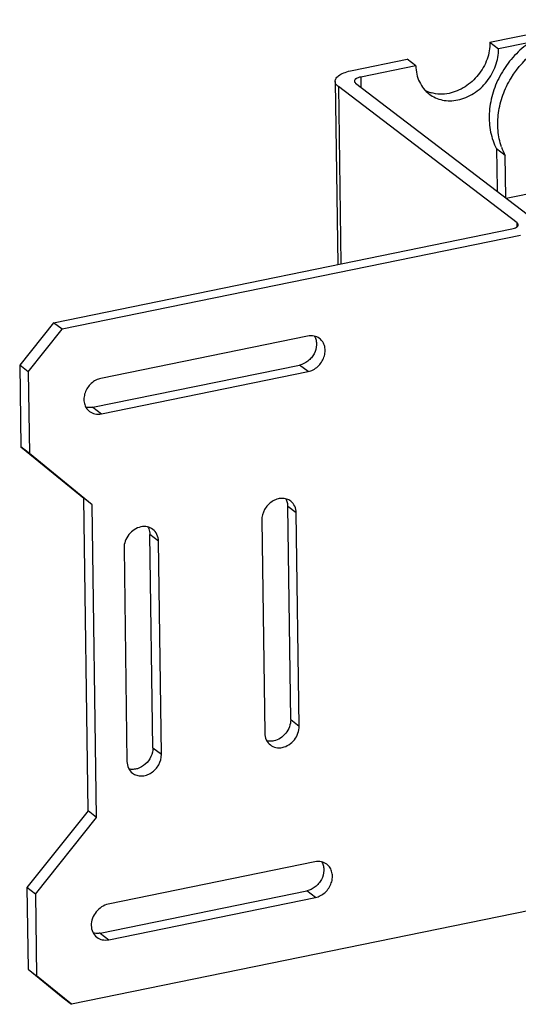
# Model space of a CAD drawing. Header units: inches. Extents: x 2815 to 4008, y 448 to 817.
# Tile 2 of 6: x 3571 to 3635, y 536 to 664. Entities that reach past the tile are written whole.
import ezdxf

# ---------------------------------------------------------------- set-up
doc = ezdxf.new("R2010")
doc.units = ezdxf.units.IN
doc.header["$MEASUREMENT"] = 0

msp = doc.modelspace()

# ---------------------------------------------------------------- linework, layer by layer
at = {"color": 7, "linetype": 'Continuous'}
for p, q in [((3631.81, 660.64), (3646.12, 663.57)), ((3631.81, 660.64), (3632.92, 659.79)), ((3637, 660.63), (3632.92, 659.79)), ((3613.91, 656.99), (3621.07, 658.45)), ((3622.19, 657.6), (3621.07, 658.45)), ((3622.19, 657.6), (3615.03, 656.13)), ((3615.03, 656.13), (3615.05, 654.82)), ((3611.7, 655.57), (3612.03, 631.78)), ((3612.12, 654.89), (3612.44, 631.87)), ((3635.32, 637.2), (3612.12, 654.89)), ((3614.35, 655.35), (3637.56, 637.65)), ((3632.66, 646.82), (3632.73, 641.61)), ((3633.77, 645.96), (3632.66, 646.82)), ((3633.85, 640.49), (3633.77, 645.96)), ((3633.93, 640.42), (3644.45, 642.57)), ((3635.33, 636.69), (3635.32, 637.2)), ((3575.15, 624.24), (3634.65, 636.41)), ((3635.77, 635.56), (3576.26, 623.39)), ((3575.15, 624.24), (3570.74, 618.72)), ((3576.26, 623.39), (3575.15, 624.24)), ((3571.85, 617.87), (3576.26, 623.39)), ((3608.13, 622.51), (3581.29, 617.02)), ((3570.74, 618.72), (3570.89, 608.11)), ((3571.85, 617.87), (3570.74, 618.72)), ((3580.24, 613.26), (3607.08, 618.75)), ((3608.2, 617.9), (3607.08, 618.75)), ((3571.85, 617.87), (3572, 607.26)), ((3581.35, 612.41), (3608.2, 617.9)), ((3580.24, 613.26), (3581.35, 612.41)), ((3572, 607.26), (3570.89, 608.11)), ((3570.89, 608.11), (3579.05, 601.46)), ((3580.17, 600.6), (3572, 607.26)), ((3579.62, 560.87), (3579.05, 601.46)), ((3580.17, 600.6), (3579.05, 601.46)), ((3580.73, 560.02), (3580.17, 600.6)), ((3605.93, 572.73), (3605.54, 600.4)), ((3606.66, 599.55), (3605.54, 600.4)), ((3607.04, 571.88), (3606.66, 599.55)), ((3602.18, 598.63), (3602.57, 570.96)), ((3588.03, 569.07), (3587.64, 596.74)), ((3588.76, 595.89), (3587.64, 596.74)), ((3589.14, 568.22), (3588.76, 595.89)), ((3584.29, 594.97), (3584.67, 567.3)), ((3605.93, 572.73), (3607.04, 571.88)), ((3588.03, 569.07), (3589.14, 568.22)), ((3579.62, 560.87), (3571.68, 550.93)), ((3572.8, 550.07), (3580.73, 560.02)), ((3580.73, 560.02), (3579.62, 560.87)), ((3609.08, 554.26), (3582.24, 548.77)), ((3571.68, 550.93), (3571.83, 540.32)), ((3572.8, 550.07), (3571.68, 550.93)), ((3572.8, 550.07), (3572.94, 539.47)), ((3581.19, 545.01), (3608.03, 550.5)), ((3582.3, 544.16), (3609.14, 549.64)), ((3609.14, 549.64), (3608.03, 550.5)), ((3636.99, 547.94), (3577.48, 535.77)), ((3581.19, 545.01), (3582.3, 544.16)), ((3571.83, 540.32), (3576.37, 536.62)), ((3571.83, 540.32), (3572.94, 539.47)), ((3577.48, 535.77), (3572.94, 539.47)), ((3576.37, 536.62), (3577.48, 535.77))]:
    msp.add_line(p, q, dxfattribs=at)
for centre, radius, start, end in [((3625.36, 658.17), 4.25, 241.8729, 251.5109), ((3625.39, 658.25), 4.34, 251.4974, 253.7555), ((3640.92, 649.67), 8.06, 199.025, 207.4048), ((3642.63, 641.75), 9.9, 180.8069, 182.4349)]:
    msp.add_arc(centre, radius, start, end, dxfattribs=at)
for points, knots in [([(3640.96, 662.36), (3640.16, 662.2), (3638.56, 661.65), (3636.38, 660.3), (3634.5, 658.48), (3633.02, 656.3), (3632.04, 653.9), (3631.62, 651.41), (3631.79, 648.99), (3632.3, 647.49), (3632.66, 646.82)], [0, 0, 0, 0, 0.122674, 0.250192, 0.380751, 0.511902, 0.641098, 0.766175, 0.885816, 1, 1, 1, 1]), ([(3633.31, 647.05), (3633.07, 647.74), (3632.76, 649.22), (3632.84, 651.52), (3633.42, 653.83), (3634.83, 656.76), (3637.07, 659.23), (3639.83, 660.86), (3641.33, 661.36), (3642.08, 661.51)], [0, 0, 0, 0, 0.116163, 0.237521, 0.36359, 0.492909, 0.75173, 0.878163, 1, 1, 1, 1]), ([(3631.81, 660.64), (3631.82, 659.9), (3631.54, 658.37), (3630.58, 656.67), (3629.51, 655.54), (3628.59, 654.83), (3627.59, 654.31), (3626.87, 654.09), (3626.52, 654.01)], [0, 0, 0, 0, 0.244964, 0.500519, 0.629186, 0.756119, 0.880049, 1, 1, 1, 1]), ([(3627.63, 653.16), (3627.99, 653.24), (3628.7, 653.46), (3629.71, 653.98), (3630.63, 654.68), (3631.69, 655.82), (3632.65, 657.52), (3632.93, 659.05), (3632.92, 659.79)], [0, 0, 0, 0, 0.119951, 0.243881, 0.370814, 0.499481, 0.755036, 1, 1, 1, 1]), ([(3611.7, 655.57), (3611.7, 655.64), (3611.72, 655.8), (3611.84, 656.01), (3612.04, 656.22), (3612.41, 656.49), (3613.04, 656.77), (3613.6, 656.92), (3613.91, 656.99)], [0, 0, 0, 0, 0.078044, 0.163973, 0.263305, 0.378812, 0.659763, 1, 1, 1, 1]), ([(3622.19, 657.6), (3622.19, 657.23), (3622.27, 656.51), (3622.61, 655.49), (3623.16, 654.61), (3623.65, 654.13), (3623.92, 653.92)], [0, 0, 0, 0, 0.262256, 0.514831, 0.759578, 1, 1, 1, 1]), ([(3615.03, 656.13), (3614.91, 656.11), (3614.7, 656.05), (3614.46, 655.95), (3614.32, 655.85), (3614.23, 655.75), (3614.2, 655.66), (3614.2, 655.6)], [0, 0, 0, 0, 0.340938, 0.622607, 0.738306, 0.837823, 1, 1, 1, 1]), ([(3612.12, 654.89), (3612, 654.98), (3611.84, 655.14), (3611.72, 655.39), (3611.7, 655.51), (3611.7, 655.57)], [0, 0, 0, 0, 0.550659, 0.782996, 1, 1, 1, 1]), ([(3614.2, 655.6), (3614.2, 655.56), (3614.23, 655.46), (3614.31, 655.38), (3614.35, 655.35)], [0, 0, 0, 0, 0.44729, 1, 1, 1, 1]), ([(3623.92, 653.92), (3624.17, 653.73), (3624.72, 653.41), (3625.64, 653.11), (3626.63, 653.02), (3627.3, 653.09), (3627.63, 653.16)], [0, 0, 0, 0, 0.241422, 0.486648, 0.738913, 1, 1, 1, 1]), ([(3626.52, 654.01), (3626.12, 653.93), (3625.33, 653.86), (3624.54, 653.98), (3624.17, 654.09)], [0, 0, 0, 0, 0.510022, 1, 1, 1, 1]), ([(3634.65, 636.41), (3634.77, 636.43), (3634.98, 636.49), (3635.21, 636.6), (3635.35, 636.7), (3635.45, 636.79), (3635.48, 636.89), (3635.48, 636.94)], [0, 0, 0, 0, 0.340938, 0.622607, 0.738306, 0.837823, 1, 1, 1, 1]), ([(3635.48, 636.94), (3635.48, 636.99), (3635.45, 637.09), (3635.37, 637.16), (3635.32, 637.2)], [0, 0, 0, 0, 0.44729, 1, 1, 1, 1]), ([(3609.04, 622.47), (3609.13, 622.31), (3609.26, 621.96), (3609.32, 621.17), (3609.09, 620.37), (3608.63, 619.68), (3608.04, 619.11), (3607.47, 618.83), (3607.08, 618.75)], [0, 0, 0, 0, 0.114378, 0.234249, 0.487651, 0.619304, 0.750397, 1, 1, 1, 1]), ([(3609.68, 622.19), (3609.47, 622.35), (3608.96, 622.58), (3608.4, 622.56), (3608.13, 622.51)], [0, 0, 0, 0, 0.486299, 1, 1, 1, 1]), ([(3608.2, 617.9), (3608.42, 617.94), (3608.87, 618.11), (3609.47, 618.53), (3609.95, 619.1), (3610.28, 619.76), (3610.43, 620.46), (3610.38, 621.14), (3610.13, 621.75), (3609.84, 622.07), (3609.68, 622.19)], [0, 0, 0, 0, 0.125576, 0.25666, 0.390365, 0.523063, 0.651406, 0.773288, 0.888693, 1, 1, 1, 1]), ([(3581.29, 617.02), (3581.06, 616.97), (3580.61, 616.81), (3580.01, 616.39), (3579.53, 615.82), (3579.2, 615.16), (3579.06, 614.46), (3579.1, 613.78), (3579.35, 613.17), (3579.64, 612.85), (3579.8, 612.73)], [0, 0, 0, 0, 0.125576, 0.25666, 0.390365, 0.523063, 0.651406, 0.773288, 0.888693, 1, 1, 1, 1]), ([(3580.24, 613.26), (3580.16, 613.24), (3579.86, 613.2), (3579.54, 613.22), (3579.32, 613.27)], [0, 0, 0, 0, 0.257616, 1, 1, 1, 1]), ([(3579.8, 612.73), (3580.01, 612.57), (3580.52, 612.34), (3581.08, 612.35), (3581.35, 612.41)], [0, 0, 0, 0, 0.486299, 1, 1, 1, 1]), ([(3605.93, 601.08), (3605.77, 601.2), (3605.4, 601.39), (3604.77, 601.47), (3604.11, 601.35), (3603.27, 600.94), (3602.44, 600.05), (3602.18, 599.09), (3602.18, 598.63)], [0, 0, 0, 0, 0.11169, 0.227334, 0.349284, 0.47765, 0.742867, 1, 1, 1, 1]), ([(3605.28, 601.39), (3605.37, 601.25), (3605.49, 600.92), (3605.54, 600.57), (3605.54, 600.4)], [0, 0, 0, 0, 0.48938, 1, 1, 1, 1]), ([(3606.66, 599.55), (3606.65, 599.84), (3606.53, 600.43), (3606.16, 600.91), (3605.93, 601.08)], [0, 0, 0, 0, 0.515266, 1, 1, 1, 1]), ([(3586.49, 597.74), (3585.88, 597.61), (3584.75, 596.86), (3584.28, 595.6), (3584.29, 594.97)], [0, 0, 0, 0, 0.49845, 1, 1, 1, 1]), ([(3588.04, 597.42), (3587.83, 597.58), (3587.32, 597.8), (3586.76, 597.79), (3586.49, 597.74)], [0, 0, 0, 0, 0.486316, 1, 1, 1, 1]), ([(3587.4, 597.71), (3587.44, 597.64), (3587.58, 597.34), (3587.64, 596.99), (3587.64, 596.74)], [0, 0, 0, 0, 0.243219, 1, 1, 1, 1]), ([(3588.76, 595.89), (3588.76, 596.18), (3588.64, 596.77), (3588.26, 597.25), (3588.04, 597.42)], [0, 0, 0, 0, 0.515238, 1, 1, 1, 1]), ([(3605.93, 572.73), (3605.93, 572.1), (3605.46, 570.84), (3604.33, 570.09), (3603.72, 569.96)], [0, 0, 0, 0, 0.50155, 1, 1, 1, 1]), ([(3604.84, 569.11), (3605.44, 569.24), (3606.57, 569.98), (3607.05, 571.25), (3607.04, 571.88)], [0, 0, 0, 0, 0.49845, 1, 1, 1, 1]), ([(3602.57, 570.96), (3602.57, 570.66), (3602.69, 570.08), (3603.06, 569.6), (3603.29, 569.43)], [0, 0, 0, 0, 0.515238, 1, 1, 1, 1]), ([(3588.03, 569.07), (3588.03, 568.68), (3587.85, 567.87), (3587.12, 566.89), (3586.24, 566.37), (3585.49, 566.24), (3585.12, 566.27), (3584.95, 566.31)], [0, 0, 0, 0, 0.251549, 0.513135, 0.766019, 0.885677, 1, 1, 1, 1]), ([(3603.72, 569.96), (3603.64, 569.95), (3603.35, 569.9), (3603.04, 569.92), (3602.82, 569.97)], [0, 0, 0, 0, 0.257602, 1, 1, 1, 1]), ([(3603.29, 569.43), (3603.5, 569.27), (3604.01, 569.04), (3604.56, 569.06), (3604.84, 569.11)], [0, 0, 0, 0, 0.486316, 1, 1, 1, 1]), ([(3585.39, 565.77), (3585.55, 565.65), (3585.93, 565.46), (3586.56, 565.38), (3587.22, 565.5), (3588.06, 565.91), (3588.89, 566.8), (3589.15, 567.75), (3589.14, 568.22)], [0, 0, 0, 0, 0.11169, 0.227334, 0.349284, 0.47765, 0.742867, 1, 1, 1, 1]), ([(3584.67, 567.3), (3584.68, 567), (3584.79, 566.42), (3585.17, 565.94), (3585.39, 565.77)], [0, 0, 0, 0, 0.515266, 1, 1, 1, 1]), ([(3609.99, 554.22), (3610.08, 554.06), (3610.21, 553.7), (3610.27, 552.92), (3610.04, 552.12), (3609.58, 551.43), (3608.99, 550.86), (3608.42, 550.58), (3608.03, 550.5)], [0, 0, 0, 0, 0.114378, 0.234249, 0.487651, 0.619304, 0.750397, 1, 1, 1, 1]), ([(3610.63, 553.94), (3610.42, 554.1), (3609.91, 554.32), (3609.35, 554.31), (3609.08, 554.26)], [0, 0, 0, 0, 0.486299, 1, 1, 1, 1]), ([(3609.14, 549.64), (3609.37, 549.69), (3609.82, 549.86), (3610.42, 550.28), (3610.9, 550.84), (3611.23, 551.5), (3611.38, 552.2), (3611.33, 552.89), (3611.08, 553.49), (3610.79, 553.81), (3610.63, 553.94)], [0, 0, 0, 0, 0.125576, 0.25666, 0.390365, 0.523063, 0.651406, 0.773288, 0.888693, 1, 1, 1, 1]), ([(3582.24, 548.77), (3581.63, 548.64), (3580.5, 547.89), (3580.02, 546.63), (3580.03, 546)], [0, 0, 0, 0, 0.49845, 1, 1, 1, 1]), ([(3580.03, 546), (3580.04, 545.71), (3580.15, 545.12), (3580.53, 544.64), (3580.75, 544.47)], [0, 0, 0, 0, 0.515238, 1, 1, 1, 1]), ([(3581.19, 545.01), (3581.11, 544.99), (3580.81, 544.95), (3580.5, 544.96), (3580.28, 545.02)], [0, 0, 0, 0, 0.257602, 1, 1, 1, 1]), ([(3580.75, 544.47), (3580.96, 544.31), (3581.47, 544.09), (3582.03, 544.1), (3582.3, 544.16)], [0, 0, 0, 0, 0.486316, 1, 1, 1, 1])]:
    msp.add_open_spline(points, degree=3, knots=knots, dxfattribs=at)

doc.saveas('drawing.dxf')
